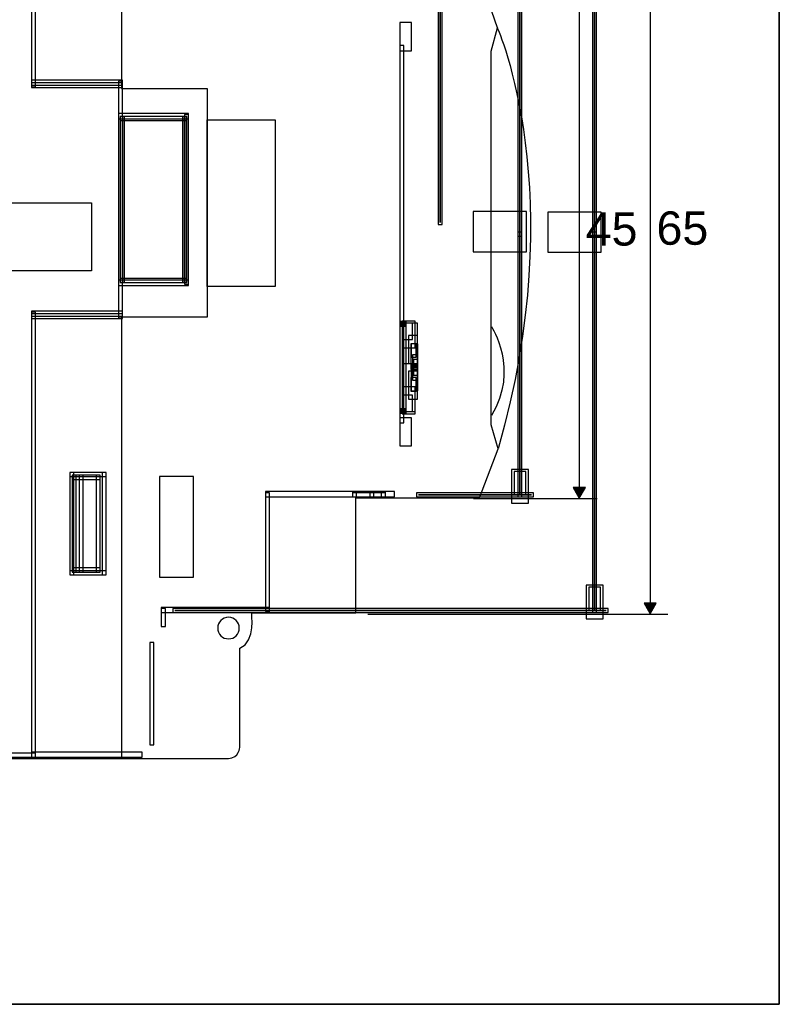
# Model space of a CAD drawing. Extents: x 0 to 595, y 0 to 395.
# Tile 20 of 21: x 409 to 595, y 0 to 241. Entities that reach past the tile are written whole.
import ezdxf

# ---------------------------------------------------------------- set-up
doc = ezdxf.new("R2010")
doc.units = 0
doc.layers.add('CAPA_1', color=7, linetype='CONTINUOUS')

# ---------------------------------------------------------------- blocks, each defined once
blk = doc.blocks.new('BLOCK_148')
at = {"layer": 'CAPA_1'}
blk.add_open_spline([(512.26, 191.36), (512.26, 191.36), (512.26, 191.36), (512.26, 191.36), (512.26, 191.36), (512.26, 362.59), (512.26, 362.59), (512.26, 362.59), (512.26, 191.36), (512.26, 191.36)], degree=3, knots=[0, 0, 0, 0, 1, 1, 1, 2, 2, 2, 3, 3, 3, 3], dxfattribs=at)
blk = doc.blocks.new('BLOCK_147')
at = {"layer": 'CAPA_1'}
blk.add_blockref('BLOCK_148', (0, 0), dxfattribs=at)
blk = doc.blocks.new('BLOCK_150')
at = {"layer": 'CAPA_1'}
blk.add_lwpolyline([(511.76, 190.86), (512.76, 190.86), (512.76, 363.09), (511.76, 363.09), (511.76, 190.86)], dxfattribs=at)
blk = doc.blocks.new('BLOCK_149')
at = {"layer": 'CAPA_1'}
blk.add_blockref('BLOCK_150', (0, 0), dxfattribs=at)
blk = doc.blocks.new('BLOCK_168')
at = {"layer": 'CAPA_1'}
blk.add_lwpolyline([(520.34, 184.21), (533.39, 184.21), (533.39, 194.06), (520.34, 194.06), (520.34, 184.21)], dxfattribs=at)
blk = doc.blocks.new('BLOCK_167')
at = {"layer": 'CAPA_1'}
blk.add_blockref('BLOCK_168', (0, 0), dxfattribs=at)
blk = doc.blocks.new('BLOCK_174')
at = {"layer": 'CAPA_1'}
blk.add_open_spline([(506.98, 124.75), (506.98, 124.75), (534.64, 124.75), (534.64, 124.75), (534.64, 124.75), (506.98, 124.75), (506.98, 124.75)], degree=3, knots=[0, 0, 0, 0, 1, 1, 1, 2, 2, 2, 2], dxfattribs=at)
blk = doc.blocks.new('BLOCK_173')
at = {"layer": 'CAPA_1'}
blk.add_blockref('BLOCK_174', (0, 0), dxfattribs=at)
blk = doc.blocks.new('BLOCK_176')
at = {"layer": 'CAPA_1'}
blk.add_lwpolyline([(506.48, 124.25), (535.14, 124.25), (535.14, 125.25), (506.48, 125.25), (506.48, 124.25)], dxfattribs=at)
blk = doc.blocks.new('BLOCK_175')
at = {"layer": 'CAPA_1'}
blk.add_blockref('BLOCK_176', (0, 0), dxfattribs=at)
blk = doc.blocks.new('BLOCK_178')
at = {"layer": 'CAPA_1'}
blk.add_open_spline([(531.8, 188.52), (531.8, 188.52), (531.8, 188.52), (531.8, 188.52), (531.8, 188.52), (531.8, 252.31), (531.8, 252.31), (531.8, 252.31), (531.8, 188.52), (531.8, 188.52)], degree=3, knots=[0, 0, 0, 0, 1, 1, 1, 2, 2, 2, 3, 3, 3, 3], dxfattribs=at)
blk = doc.blocks.new('BLOCK_177')
at = {"layer": 'CAPA_1'}
blk.add_blockref('BLOCK_178', (0, 0), dxfattribs=at)
blk = doc.blocks.new('BLOCK_180')
at = {"layer": 'CAPA_1'}
blk.add_lwpolyline([(531.3, 188.02), (532.3, 188.02), (532.3, 252.81), (531.3, 252.81), (531.3, 188.02)], dxfattribs=at)
blk = doc.blocks.new('BLOCK_179')
at = {"layer": 'CAPA_1'}
blk.add_blockref('BLOCK_180', (0, 0), dxfattribs=at)
blk = doc.blocks.new('BLOCK_182')
at = {"layer": 'CAPA_1'}
blk.add_open_spline([(531.8, 124.75), (531.8, 124.75), (531.8, 124.75), (531.8, 124.75), (531.8, 124.75), (531.8, 188.52), (531.8, 188.52), (531.8, 188.52), (531.8, 124.75), (531.8, 124.75)], degree=3, knots=[0, 0, 0, 0, 1, 1, 1, 2, 2, 2, 3, 3, 3, 3], dxfattribs=at)
blk = doc.blocks.new('BLOCK_181')
at = {"layer": 'CAPA_1'}
blk.add_blockref('BLOCK_182', (0, 0), dxfattribs=at)
blk = doc.blocks.new('BLOCK_184')
at = {"layer": 'CAPA_1'}
blk.add_lwpolyline([(531.3, 124.25), (532.3, 124.25), (532.3, 189.02), (531.3, 189.02), (531.3, 124.25)], dxfattribs=at)
blk = doc.blocks.new('BLOCK_183')
at = {"layer": 'CAPA_1'}
blk.add_blockref('BLOCK_184', (0, 0), dxfattribs=at)
blk = doc.blocks.new('BLOCK_190')
at = {"layer": 'CAPA_1'}
blk.add_lwpolyline([(530.39, 124.75), (533.22, 124.75), (533.22, 130.42), (530.39, 130.42), (530.39, 124.75)], dxfattribs=at)
blk = doc.blocks.new('BLOCK_189')
at = {"layer": 'CAPA_1'}
blk.add_blockref('BLOCK_190', (0, 0), dxfattribs=at)
blk = doc.blocks.new('BLOCK_192')
at = {"layer": 'CAPA_1'}
blk.add_lwpolyline([(529.75, 122.68), (533.86, 122.68), (533.86, 130.92), (529.75, 130.92), (529.75, 122.68)], dxfattribs=at)
blk = doc.blocks.new('BLOCK_191')
at = {"layer": 'CAPA_1'}
blk.add_blockref('BLOCK_192', (0, 0), dxfattribs=at)
blk = doc.blocks.new('BLOCK_194')
at = {"layer": 'CAPA_1'}
blk.add_lwpolyline([(538.61, 184.1), (551.65, 184.1), (551.65, 193.95), (538.61, 193.95), (538.61, 184.1)], dxfattribs=at)
blk = doc.blocks.new('BLOCK_193')
at = {"layer": 'CAPA_1'}
blk.add_blockref('BLOCK_194', (0, 0), dxfattribs=at)
blk = doc.blocks.new('BLOCK_200')
at = {"layer": 'CAPA_1'}
blk.add_open_spline([(447.35, 96.42), (447.35, 96.42), (552.9, 96.42), (552.9, 96.42), (552.9, 96.42), (447.35, 96.42), (447.35, 96.42)], degree=3, knots=[0, 0, 0, 0, 1, 1, 1, 2, 2, 2, 2], dxfattribs=at)
blk = doc.blocks.new('BLOCK_199')
at = {"layer": 'CAPA_1'}
blk.add_blockref('BLOCK_200', (0, 0), dxfattribs=at)
blk = doc.blocks.new('BLOCK_202')
at = {"layer": 'CAPA_1'}
blk.add_lwpolyline([(446.85, 95.92), (553.4, 95.92), (553.4, 96.92), (446.85, 96.92), (446.85, 95.92)], dxfattribs=at)
blk = doc.blocks.new('BLOCK_201')
at = {"layer": 'CAPA_1'}
blk.add_blockref('BLOCK_202', (0, 0), dxfattribs=at)
blk = doc.blocks.new('BLOCK_204')
at = {"layer": 'CAPA_1'}
blk.add_open_spline([(550.07, 188.52), (550.07, 188.52), (550.07, 188.52), (550.07, 188.52), (550.07, 188.52), (550.07, 280.63), (550.07, 280.63), (550.07, 280.63), (550.07, 188.52), (550.07, 188.52)], degree=3, knots=[0, 0, 0, 0, 1, 1, 1, 2, 2, 2, 3, 3, 3, 3], dxfattribs=at)
blk = doc.blocks.new('BLOCK_203')
at = {"layer": 'CAPA_1'}
blk.add_blockref('BLOCK_204', (0, 0), dxfattribs=at)
blk = doc.blocks.new('BLOCK_206')
at = {"layer": 'CAPA_1'}
blk.add_lwpolyline([(549.57, 188.02), (550.57, 188.02), (550.57, 281.13), (549.57, 281.13), (549.57, 188.02)], dxfattribs=at)
blk = doc.blocks.new('BLOCK_205')
at = {"layer": 'CAPA_1'}
blk.add_blockref('BLOCK_206', (0, 0), dxfattribs=at)
blk = doc.blocks.new('BLOCK_208')
at = {"layer": 'CAPA_1'}
blk.add_open_spline([(550.07, 96.42), (550.07, 96.42), (550.07, 96.42), (550.07, 96.42), (550.07, 96.42), (550.07, 188.53), (550.07, 188.53), (550.07, 188.53), (550.07, 96.42), (550.07, 96.42)], degree=3, knots=[0, 0, 0, 0, 1, 1, 1, 2, 2, 2, 3, 3, 3, 3], dxfattribs=at)
blk = doc.blocks.new('BLOCK_207')
at = {"layer": 'CAPA_1'}
blk.add_blockref('BLOCK_208', (0, 0), dxfattribs=at)
blk = doc.blocks.new('BLOCK_210')
at = {"layer": 'CAPA_1'}
blk.add_lwpolyline([(549.57, 95.92), (550.57, 95.92), (550.57, 189.02), (549.57, 189.02), (549.57, 95.92)], dxfattribs=at)
blk = doc.blocks.new('BLOCK_209')
at = {"layer": 'CAPA_1'}
blk.add_blockref('BLOCK_210', (0, 0), dxfattribs=at)
blk = doc.blocks.new('BLOCK_216')
at = {"layer": 'CAPA_1'}
blk.add_lwpolyline([(548.65, 96.42), (551.49, 96.42), (551.49, 102.09), (548.65, 102.09), (548.65, 96.42)], dxfattribs=at)
blk = doc.blocks.new('BLOCK_215')
at = {"layer": 'CAPA_1'}
blk.add_blockref('BLOCK_216', (0, 0), dxfattribs=at)
blk = doc.blocks.new('BLOCK_218')
at = {"layer": 'CAPA_1'}
blk.add_lwpolyline([(548.01, 94.36), (552.13, 94.36), (552.13, 102.59), (548.01, 102.59), (548.01, 94.36)], dxfattribs=at)
blk = doc.blocks.new('BLOCK_217')
at = {"layer": 'CAPA_1'}
blk.add_blockref('BLOCK_218', (0, 0), dxfattribs=at)
blk = doc.blocks.new('BLOCK_2154')
at = {"layer": 'CAPA_1'}
blk.add_lwpolyline([(412.26, 60.47), (439.37, 60.47), (439.37, 61.69), (412.26, 61.69), (412.26, 60.47)], dxfattribs=at)
blk = doc.blocks.new('BLOCK_2153')
at = {"layer": 'CAPA_1'}
blk.add_blockref('BLOCK_2154', (0, 0), dxfattribs=at)
blk = doc.blocks.new('BLOCK_2156')
at = {"layer": 'CAPA_1'}
blk.add_lwpolyline([(330.63, 60.47), (413.26, 60.47), (413.26, 61.47), (330.63, 61.47), (330.63, 60.47)], dxfattribs=at)
blk = doc.blocks.new('BLOCK_2155')
at = {"layer": 'CAPA_1'}
blk.add_blockref('BLOCK_2156', (0, 0), dxfattribs=at)
blk = doc.blocks.new('BLOCK_2164')
at = {"layer": 'CAPA_1'}
blk.add_lwpolyline([(444.01, 95.92), (470.52, 95.92), (470.52, 97.15), (444.01, 97.15), (444.01, 95.92)], dxfattribs=at)
blk = doc.blocks.new('BLOCK_2163')
at = {"layer": 'CAPA_1'}
blk.add_blockref('BLOCK_2164', (0, 0), dxfattribs=at)
blk = doc.blocks.new('BLOCK_2168')
at = {"layer": 'CAPA_1'}
blk.add_lwpolyline([(421.62, 105.11), (430.56, 105.11), (430.56, 106.11), (421.62, 106.11), (421.62, 105.11)], dxfattribs=at)
blk = doc.blocks.new('BLOCK_2167')
at = {"layer": 'CAPA_1'}
blk.add_blockref('BLOCK_2168', (0, 0), dxfattribs=at)
blk = doc.blocks.new('BLOCK_2170')
at = {"layer": 'CAPA_1'}
blk.add_lwpolyline([(422.19, 105.82), (429.09, 105.82), (429.09, 106.82), (422.19, 106.82), (422.19, 105.82)], dxfattribs=at)
blk = doc.blocks.new('BLOCK_2169')
at = {"layer": 'CAPA_1'}
blk.add_blockref('BLOCK_2170', (0, 0), dxfattribs=at)
blk = doc.blocks.new('BLOCK_2172')
at = {"layer": 'CAPA_1'}
blk.add_lwpolyline([(502.61, 144.69), (503.84, 144.69), (503.84, 145.74), (502.61, 145.74), (502.61, 144.69)], dxfattribs=at)
blk = doc.blocks.new('BLOCK_2171')
at = {"layer": 'CAPA_1'}
blk.add_blockref('BLOCK_2172', (0, 0), dxfattribs=at)
blk = doc.blocks.new('BLOCK_2174')
at = {"layer": 'CAPA_1'}
blk.add_lwpolyline([(469.52, 124.25), (501.11, 124.25), (501.11, 125.51), (469.52, 125.51), (469.52, 124.25)], dxfattribs=at)
blk = doc.blocks.new('BLOCK_2173')
at = {"layer": 'CAPA_1'}
blk.add_blockref('BLOCK_2174', (0, 0), dxfattribs=at)
blk = doc.blocks.new('BLOCK_2176')
at = {"layer": 'CAPA_1'}
blk.add_lwpolyline([(490.79, 124.25), (498.87, 124.25), (498.87, 125.25), (490.79, 125.25), (490.79, 124.25)], dxfattribs=at)
blk = doc.blocks.new('BLOCK_2175')
at = {"layer": 'CAPA_1'}
blk.add_blockref('BLOCK_2176', (0, 0), dxfattribs=at)
blk = doc.blocks.new('BLOCK_2178')
at = {"layer": 'CAPA_1'}
blk.add_lwpolyline([(422.19, 128.5), (429.09, 128.5), (429.09, 129.5), (422.19, 129.5), (422.19, 128.5)], dxfattribs=at)
blk = doc.blocks.new('BLOCK_2177')
at = {"layer": 'CAPA_1'}
blk.add_blockref('BLOCK_2178', (0, 0), dxfattribs=at)
blk = doc.blocks.new('BLOCK_2180')
at = {"layer": 'CAPA_1'}
blk.add_lwpolyline([(421.62, 129.21), (430.56, 129.21), (430.56, 130.21), (421.62, 130.21), (421.62, 129.21)], dxfattribs=at)
blk = doc.blocks.new('BLOCK_2179')
at = {"layer": 'CAPA_1'}
blk.add_blockref('BLOCK_2180', (0, 0), dxfattribs=at)
blk = doc.blocks.new('BLOCK_2184')
at = {"layer": 'CAPA_1'}
blk.add_lwpolyline([(502.41, 144.69), (503.61, 144.69), (503.61, 145.69), (502.41, 145.69), (502.41, 144.69)], dxfattribs=at)
blk = doc.blocks.new('BLOCK_2183')
at = {"layer": 'CAPA_1'}
blk.add_blockref('BLOCK_2184', (0, 0), dxfattribs=at)
blk = doc.blocks.new('BLOCK_2188')
at = {"layer": 'CAPA_1'}
blk.add_lwpolyline([(412.26, 167.86), (434.52, 167.86), (434.52, 169.04), (412.26, 169.04), (412.26, 167.86)], dxfattribs=at)
blk = doc.blocks.new('BLOCK_2187')
at = {"layer": 'CAPA_1'}
blk.add_blockref('BLOCK_2188', (0, 0), dxfattribs=at)
blk = doc.blocks.new('BLOCK_2190')
at = {"layer": 'CAPA_1'}
blk.add_lwpolyline([(412.26, 168.47), (434.52, 168.47), (434.52, 169.65), (412.26, 169.65), (412.26, 168.47)], dxfattribs=at)
blk = doc.blocks.new('BLOCK_2189')
at = {"layer": 'CAPA_1'}
blk.add_blockref('BLOCK_2190', (0, 0), dxfattribs=at)
blk = doc.blocks.new('BLOCK_2192')
at = {"layer": 'CAPA_1'}
blk.add_lwpolyline([(502.41, 166.16), (503.61, 166.16), (503.61, 167.16), (502.41, 167.16), (502.41, 166.16)], dxfattribs=at)
blk = doc.blocks.new('BLOCK_2191')
at = {"layer": 'CAPA_1'}
blk.add_blockref('BLOCK_2192', (0, 0), dxfattribs=at)
blk = doc.blocks.new('BLOCK_2194')
at = {"layer": 'CAPA_1'}
blk.add_lwpolyline([(412.26, 60.47), (413.26, 60.47), (413.26, 169.47), (412.26, 169.47), (412.26, 60.47)], dxfattribs=at)
blk = doc.blocks.new('BLOCK_2193')
at = {"layer": 'CAPA_1'}
blk.add_blockref('BLOCK_2194', (0, 0), dxfattribs=at)
blk = doc.blocks.new('BLOCK_2196')
at = {"layer": 'CAPA_1'}
blk.add_lwpolyline([(412.26, 224.59), (413.26, 224.59), (413.26, 316.58), (412.26, 316.58), (412.26, 224.59)], dxfattribs=at)
blk = doc.blocks.new('BLOCK_2195')
at = {"layer": 'CAPA_1'}
blk.add_blockref('BLOCK_2196', (0, 0), dxfattribs=at)
blk = doc.blocks.new('BLOCK_2200')
at = {"layer": 'CAPA_1'}
blk.add_lwpolyline([(421.62, 105.11), (422.62, 105.11), (422.62, 130.21), (421.62, 130.21), (421.62, 105.11)], dxfattribs=at)
blk = doc.blocks.new('BLOCK_2199')
at = {"layer": 'CAPA_1'}
blk.add_blockref('BLOCK_2200', (0, 0), dxfattribs=at)
blk = doc.blocks.new('BLOCK_2202')
at = {"layer": 'CAPA_1'}
blk.add_lwpolyline([(449.22, 216.33), (450.26, 216.33), (450.26, 217.37), (449.22, 217.37), (449.22, 216.33)], dxfattribs=at)
blk = doc.blocks.new('BLOCK_2201')
at = {"layer": 'CAPA_1'}
blk.add_blockref('BLOCK_2202', (0, 0), dxfattribs=at)
blk = doc.blocks.new('BLOCK_2204')
at = {"layer": 'CAPA_1'}
blk.add_lwpolyline([(433.52, 175.98), (450.68, 175.98), (450.68, 177.26), (433.52, 177.26), (433.52, 175.98)], dxfattribs=at)
blk = doc.blocks.new('BLOCK_2203')
at = {"layer": 'CAPA_1'}
blk.add_blockref('BLOCK_2204', (0, 0), dxfattribs=at)
blk = doc.blocks.new('BLOCK_2210')
at = {"layer": 'CAPA_1'}
blk.add_lwpolyline([(433.95, 176.69), (450.26, 176.69), (450.26, 177.69), (433.95, 177.69), (433.95, 176.69)], dxfattribs=at)
blk = doc.blocks.new('BLOCK_2209')
at = {"layer": 'CAPA_1'}
blk.add_blockref('BLOCK_2210', (0, 0), dxfattribs=at)
blk = doc.blocks.new('BLOCK_2212')
at = {"layer": 'CAPA_1'}
blk.add_lwpolyline([(433.99, 176.72), (450.22, 176.72), (450.22, 177.72), (433.99, 177.72), (433.99, 176.72)], dxfattribs=at)
blk = doc.blocks.new('BLOCK_2211')
at = {"layer": 'CAPA_1'}
blk.add_blockref('BLOCK_2212', (0, 0), dxfattribs=at)
blk = doc.blocks.new('BLOCK_2214')
at = {"layer": 'CAPA_1'}
blk.add_lwpolyline([(422.19, 105.82), (423.19, 105.82), (423.19, 129.5), (422.19, 129.5), (422.19, 105.82)], dxfattribs=at)
blk = doc.blocks.new('BLOCK_2213')
at = {"layer": 'CAPA_1'}
blk.add_blockref('BLOCK_2214', (0, 0), dxfattribs=at)
blk = doc.blocks.new('BLOCK_2218')
at = {"layer": 'CAPA_1'}
blk.add_lwpolyline([(423.93, 105.82), (424.93, 105.82), (424.93, 129.5), (423.93, 129.5), (423.93, 105.82)], dxfattribs=at)
blk = doc.blocks.new('BLOCK_2217')
at = {"layer": 'CAPA_1'}
blk.add_blockref('BLOCK_2218', (0, 0), dxfattribs=at)
blk = doc.blocks.new('BLOCK_2222')
at = {"layer": 'CAPA_1'}
blk.add_lwpolyline([(428.09, 105.82), (429.09, 105.82), (429.09, 129.5), (428.09, 129.5), (428.09, 105.82)], dxfattribs=at)
blk = doc.blocks.new('BLOCK_2221')
at = {"layer": 'CAPA_1'}
blk.add_blockref('BLOCK_2222', (0, 0), dxfattribs=at)
blk = doc.blocks.new('BLOCK_2226')
at = {"layer": 'CAPA_1'}
blk.add_lwpolyline([(429.56, 105.11), (430.56, 105.11), (430.56, 130.21), (429.56, 130.21), (429.56, 105.11)], dxfattribs=at)
blk = doc.blocks.new('BLOCK_2225')
at = {"layer": 'CAPA_1'}
blk.add_blockref('BLOCK_2226', (0, 0), dxfattribs=at)
blk = doc.blocks.new('BLOCK_2232')
at = {"layer": 'CAPA_1'}
blk.add_lwpolyline([(433.52, 168.04), (434.52, 168.04), (434.52, 226.02), (433.52, 226.02), (433.52, 168.04)], dxfattribs=at)
blk = doc.blocks.new('BLOCK_2231')
at = {"layer": 'CAPA_1'}
blk.add_blockref('BLOCK_2232', (0, 0), dxfattribs=at)
blk = doc.blocks.new('BLOCK_2234')
at = {"layer": 'CAPA_1'}
blk.add_lwpolyline([(433.95, 176.69), (434.95, 176.69), (434.95, 217.37), (433.95, 217.37), (433.95, 176.69)], dxfattribs=at)
blk = doc.blocks.new('BLOCK_2233')
at = {"layer": 'CAPA_1'}
blk.add_blockref('BLOCK_2234', (0, 0), dxfattribs=at)
blk = doc.blocks.new('BLOCK_2236')
at = {"layer": 'CAPA_1'}
blk.add_lwpolyline([(433.99, 176.72), (434.99, 176.72), (434.99, 217.33), (433.99, 217.33), (433.99, 176.72)], dxfattribs=at)
blk = doc.blocks.new('BLOCK_2235')
at = {"layer": 'CAPA_1'}
blk.add_blockref('BLOCK_2236', (0, 0), dxfattribs=at)
blk = doc.blocks.new('BLOCK_2238')
at = {"layer": 'CAPA_1'}
blk.add_lwpolyline([(441.18, 63.53), (442.18, 63.53), (442.18, 88.59), (441.18, 88.59), (441.18, 63.53)], dxfattribs=at)
blk = doc.blocks.new('BLOCK_2237')
at = {"layer": 'CAPA_1'}
blk.add_blockref('BLOCK_2238', (0, 0), dxfattribs=at)
blk = doc.blocks.new('BLOCK_2242')
at = {"layer": 'CAPA_1'}
blk.add_lwpolyline([(433.95, 176.69), (434.99, 176.69), (434.99, 177.72), (433.95, 177.72), (433.95, 176.69)], dxfattribs=at)
blk = doc.blocks.new('BLOCK_2241')
at = {"layer": 'CAPA_1'}
blk.add_blockref('BLOCK_2242', (0, 0), dxfattribs=at)
blk = doc.blocks.new('BLOCK_2246')
at = {"layer": 'CAPA_1'}
blk.add_lwpolyline([(449.22, 176.69), (450.26, 176.69), (450.26, 177.72), (449.22, 177.72), (449.22, 176.69)], dxfattribs=at)
blk = doc.blocks.new('BLOCK_2245')
at = {"layer": 'CAPA_1'}
blk.add_blockref('BLOCK_2246', (0, 0), dxfattribs=at)
blk = doc.blocks.new('BLOCK_2248')
at = {"layer": 'CAPA_1'}
blk.add_lwpolyline([(444.01, 92.5), (445.01, 92.5), (445.01, 96.92), (444.01, 96.92), (444.01, 92.5)], dxfattribs=at)
blk = doc.blocks.new('BLOCK_2247')
at = {"layer": 'CAPA_1'}
blk.add_blockref('BLOCK_2248', (0, 0), dxfattribs=at)
blk = doc.blocks.new('BLOCK_2252')
at = {"layer": 'CAPA_1'}
blk.add_lwpolyline([(449.22, 176.72), (450.22, 176.72), (450.22, 217.33), (449.22, 217.33), (449.22, 176.72)], dxfattribs=at)
blk = doc.blocks.new('BLOCK_2251')
at = {"layer": 'CAPA_1'}
blk.add_blockref('BLOCK_2252', (0, 0), dxfattribs=at)
blk = doc.blocks.new('BLOCK_2254')
at = {"layer": 'CAPA_1'}
blk.add_lwpolyline([(449.26, 176.69), (450.26, 176.69), (450.26, 217.37), (449.26, 217.37), (449.26, 176.69)], dxfattribs=at)
blk = doc.blocks.new('BLOCK_2253')
at = {"layer": 'CAPA_1'}
blk.add_blockref('BLOCK_2254', (0, 0), dxfattribs=at)
blk = doc.blocks.new('BLOCK_2256')
at = {"layer": 'CAPA_1'}
blk.add_lwpolyline([(449.68, 176.26), (450.68, 176.26), (450.68, 217.8), (449.68, 217.8), (449.68, 176.26)], dxfattribs=at)
blk = doc.blocks.new('BLOCK_2255')
at = {"layer": 'CAPA_1'}
blk.add_blockref('BLOCK_2256', (0, 0), dxfattribs=at)
blk = doc.blocks.new('BLOCK_2258')
at = {"layer": 'CAPA_1'}
blk.add_lwpolyline([(433.99, 216.33), (450.22, 216.33), (450.22, 217.33), (433.99, 217.33), (433.99, 216.33)], dxfattribs=at)
blk = doc.blocks.new('BLOCK_2257')
at = {"layer": 'CAPA_1'}
blk.add_blockref('BLOCK_2258', (0, 0), dxfattribs=at)
blk = doc.blocks.new('BLOCK_2260')
at = {"layer": 'CAPA_1'}
blk.add_lwpolyline([(433.95, 216.37), (450.26, 216.37), (450.26, 217.37), (433.95, 217.37), (433.95, 216.37)], dxfattribs=at)
blk = doc.blocks.new('BLOCK_2259')
at = {"layer": 'CAPA_1'}
blk.add_blockref('BLOCK_2260', (0, 0), dxfattribs=at)
blk = doc.blocks.new('BLOCK_2262')
at = {"layer": 'CAPA_1'}
blk.add_lwpolyline([(433.52, 216.8), (450.68, 216.8), (450.68, 218.08), (433.52, 218.08), (433.52, 216.8)], dxfattribs=at)
blk = doc.blocks.new('BLOCK_2261')
at = {"layer": 'CAPA_1'}
blk.add_blockref('BLOCK_2262', (0, 0), dxfattribs=at)
blk = doc.blocks.new('BLOCK_2264')
at = {"layer": 'CAPA_1'}
blk.add_lwpolyline([(502.61, 166.04), (503.97, 166.04), (503.97, 167.16), (502.61, 167.16), (502.61, 166.04)], dxfattribs=at)
blk = doc.blocks.new('BLOCK_2263')
at = {"layer": 'CAPA_1'}
blk.add_blockref('BLOCK_2264', (0, 0), dxfattribs=at)
blk = doc.blocks.new('BLOCK_2266')
at = {"layer": 'CAPA_1'}
blk.add_lwpolyline([(433.95, 216.33), (434.99, 216.33), (434.99, 217.37), (433.95, 217.37), (433.95, 216.33)], dxfattribs=at)
blk = doc.blocks.new('BLOCK_2265')
at = {"layer": 'CAPA_1'}
blk.add_blockref('BLOCK_2266', (0, 0), dxfattribs=at)
blk = doc.blocks.new('BLOCK_2268')
at = {"layer": 'CAPA_1'}
blk.add_lwpolyline([(412.26, 224.41), (434.52, 224.41), (434.52, 225.59), (412.26, 225.59), (412.26, 224.41)], dxfattribs=at)
blk = doc.blocks.new('BLOCK_2267')
at = {"layer": 'CAPA_1'}
blk.add_blockref('BLOCK_2268', (0, 0), dxfattribs=at)
blk = doc.blocks.new('BLOCK_2270')
at = {"layer": 'CAPA_1'}
blk.add_lwpolyline([(412.26, 225.02), (434.52, 225.02), (434.52, 226.2), (412.26, 226.2), (412.26, 225.02)], dxfattribs=at)
blk = doc.blocks.new('BLOCK_2269')
at = {"layer": 'CAPA_1'}
blk.add_blockref('BLOCK_2270', (0, 0), dxfattribs=at)
blk = doc.blocks.new('BLOCK_2272')
at = {"layer": 'CAPA_1'}
blk.add_lwpolyline([(469.52, 96.15), (470.52, 96.15), (470.52, 125.25), (469.52, 125.25), (469.52, 96.15)], dxfattribs=at)
blk = doc.blocks.new('BLOCK_2271')
at = {"layer": 'CAPA_1'}
blk.add_blockref('BLOCK_2272', (0, 0), dxfattribs=at)
blk = doc.blocks.new('BLOCK_2280')
at = {"layer": 'CAPA_1'}
blk.add_lwpolyline([(502.41, 233.44), (505.25, 233.44), (505.25, 240.33), (502.41, 240.33), (502.41, 233.44)], dxfattribs=at)
blk = doc.blocks.new('BLOCK_2279')
at = {"layer": 'CAPA_1'}
blk.add_blockref('BLOCK_2280', (0, 0), dxfattribs=at)
blk = doc.blocks.new('BLOCK_2286')
at = {"layer": 'CAPA_1'}
blk.add_lwpolyline([(490.79, 124.25), (491.79, 124.25), (491.79, 125.43), (490.79, 125.43), (490.79, 124.25)], dxfattribs=at)
blk = doc.blocks.new('BLOCK_2285')
at = {"layer": 'CAPA_1'}
blk.add_blockref('BLOCK_2286', (0, 0), dxfattribs=at)
blk = doc.blocks.new('BLOCK_2288')
at = {"layer": 'CAPA_1'}
blk.add_lwpolyline([(495.04, 124.25), (496.04, 124.25), (496.04, 125.47), (495.04, 125.47), (495.04, 124.25)], dxfattribs=at)
blk = doc.blocks.new('BLOCK_2287')
at = {"layer": 'CAPA_1'}
blk.add_blockref('BLOCK_2288', (0, 0), dxfattribs=at)
blk = doc.blocks.new('BLOCK_2290')
at = {"layer": 'CAPA_1'}
blk.add_lwpolyline([(502.84, 144.74), (503.97, 144.74), (503.97, 145.81), (502.84, 145.81), (502.84, 144.74)], dxfattribs=at)
blk = doc.blocks.new('BLOCK_2289')
at = {"layer": 'CAPA_1'}
blk.add_blockref('BLOCK_2290', (0, 0), dxfattribs=at)
blk = doc.blocks.new('BLOCK_2294')
at = {"layer": 'CAPA_1'}
blk.add_lwpolyline([(503.23, 162.72), (505.52, 162.72), (505.52, 166.77), (503.23, 166.77), (503.23, 162.72)], dxfattribs=at)
blk = doc.blocks.new('BLOCK_2293')
at = {"layer": 'CAPA_1'}
blk.add_blockref('BLOCK_2294', (0, 0), dxfattribs=at)
blk = doc.blocks.new('BLOCK_2296')
at = {"layer": 'CAPA_1'}
blk.add_lwpolyline([(502.41, 136.72), (505.25, 136.72), (505.25, 143.61), (502.41, 143.61), (502.41, 136.72)], dxfattribs=at)
blk = doc.blocks.new('BLOCK_2295')
at = {"layer": 'CAPA_1'}
blk.add_blockref('BLOCK_2296', (0, 0), dxfattribs=at)
blk = doc.blocks.new('BLOCK_2298')
at = {"layer": 'CAPA_1'}
blk.add_lwpolyline([(505.76, 154), (506.76, 154), (506.76, 157.86), (505.76, 157.86), (505.76, 154)], dxfattribs=at)
blk = doc.blocks.new('BLOCK_2297')
at = {"layer": 'CAPA_1'}
blk.add_blockref('BLOCK_2298', (0, 0), dxfattribs=at)
blk = doc.blocks.new('BLOCK_2300')
at = {"layer": 'CAPA_1'}
blk.add_lwpolyline([(497.87, 124.25), (498.87, 124.25), (498.87, 125.49), (497.87, 125.49), (497.87, 124.25)], dxfattribs=at)
blk = doc.blocks.new('BLOCK_2299')
at = {"layer": 'CAPA_1'}
blk.add_blockref('BLOCK_2300', (0, 0), dxfattribs=at)
blk = doc.blocks.new('BLOCK_2302')
at = {"layer": 'CAPA_1'}
blk.add_lwpolyline([(502.41, 142.37), (503.41, 142.37), (503.41, 234.68), (502.41, 234.68), (502.41, 142.37)], dxfattribs=at)
blk = doc.blocks.new('BLOCK_2301')
at = {"layer": 'CAPA_1'}
blk.add_blockref('BLOCK_2302', (0, 0), dxfattribs=at)
blk = doc.blocks.new('BLOCK_2304')
at = {"layer": 'CAPA_1'}
blk.add_lwpolyline([(505.76, 154), (506.76, 154), (506.76, 156.04), (505.76, 156.04), (505.76, 154)], dxfattribs=at)
blk = doc.blocks.new('BLOCK_2303')
at = {"layer": 'CAPA_1'}
blk.add_blockref('BLOCK_2304', (0, 0), dxfattribs=at)
blk = doc.blocks.new('BLOCK_2306')
at = {"layer": 'CAPA_1'}
blk.add_lwpolyline([(505.76, 155.81), (506.76, 155.81), (506.76, 157.85), (505.76, 157.85), (505.76, 155.81)], dxfattribs=at)
blk = doc.blocks.new('BLOCK_2305')
at = {"layer": 'CAPA_1'}
blk.add_blockref('BLOCK_2306', (0, 0), dxfattribs=at)
blk = doc.blocks.new('BLOCK_2310')
at = {"layer": 'CAPA_1'}
blk.add_lwpolyline([(503.23, 156.86), (506.76, 156.86), (506.76, 166.77), (503.23, 166.77), (503.23, 156.86)], dxfattribs=at)
blk = doc.blocks.new('BLOCK_2309')
at = {"layer": 'CAPA_1'}
blk.add_blockref('BLOCK_2310', (0, 0), dxfattribs=at)
blk = doc.blocks.new('BLOCK_2312')
at = {"layer": 'CAPA_1'}
blk.add_lwpolyline([(504.52, 156.85), (506.76, 156.85), (506.76, 163.72), (504.52, 163.72), (504.52, 156.85)], dxfattribs=at)
blk = doc.blocks.new('BLOCK_2311')
at = {"layer": 'CAPA_1'}
blk.add_blockref('BLOCK_2312', (0, 0), dxfattribs=at)
blk = doc.blocks.new('BLOCK_2314')
at = {"layer": 'CAPA_1'}
blk.add_lwpolyline([(504.52, 148.13), (506.76, 148.13), (506.76, 155), (504.52, 155), (504.52, 148.13)], dxfattribs=at)
blk = doc.blocks.new('BLOCK_2313')
at = {"layer": 'CAPA_1'}
blk.add_blockref('BLOCK_2314', (0, 0), dxfattribs=at)
blk = doc.blocks.new('BLOCK_2316')
at = {"layer": 'CAPA_1'}
blk.add_lwpolyline([(504.52, 148.12), (506.76, 148.12), (506.76, 155), (504.52, 155), (504.52, 148.12)], dxfattribs=at)
blk = doc.blocks.new('BLOCK_2315')
at = {"layer": 'CAPA_1'}
blk.add_blockref('BLOCK_2316', (0, 0), dxfattribs=at)
blk = doc.blocks.new('BLOCK_2318')
at = {"layer": 'CAPA_1'}
blk.add_lwpolyline([(503.23, 145.09), (505.52, 145.09), (505.52, 149.13), (503.23, 149.13), (503.23, 145.09)], dxfattribs=at)
blk = doc.blocks.new('BLOCK_2317')
at = {"layer": 'CAPA_1'}
blk.add_blockref('BLOCK_2318', (0, 0), dxfattribs=at)
blk = doc.blocks.new('BLOCK_2320')
at = {"layer": 'CAPA_1'}
blk.add_lwpolyline([(503.23, 145.09), (505.52, 145.09), (505.52, 149.12), (503.23, 149.12), (503.23, 145.09)], dxfattribs=at)
blk = doc.blocks.new('BLOCK_2319')
at = {"layer": 'CAPA_1'}
blk.add_blockref('BLOCK_2320', (0, 0), dxfattribs=at)
blk = doc.blocks.new('BLOCK_2331')
at = {"layer": 'CAPA_1'}
blk.add_lwpolyline([(0, 395), (595.28, 395), (595.28, 0), (0, 0), (0, 395)], dxfattribs=at)
blk = doc.blocks.new('BLOCK_2330')
at = {"layer": 'CAPA_1'}
blk.add_lwpolyline([(0, 0), (595.28, 0), (595.28, 395), (0, 395), (0, 0)], dxfattribs=at)
blk.add_blockref('BLOCK_2331', (0, 0), dxfattribs=at)
blk = doc.blocks.new('BLOCK_2329')
at = {"layer": 'CAPA_1'}
blk.add_blockref('BLOCK_2330', (0, 0), dxfattribs=at)
blk = doc.blocks.new('BLOCK_2352')
at = {"layer": 'CAPA_1'}
blk.add_lwpolyline([(0, 395), (595.28, 395), (595.28, 0), (0, 0), (0, 395)], dxfattribs=at)
blk = doc.blocks.new('BLOCK_2351')
at = {"layer": 'CAPA_1'}
blk.add_lwpolyline([(0, 0), (595.28, 0), (595.28, 395), (0, 395), (0, 0)], dxfattribs=at)
blk.add_blockref('BLOCK_2352', (0, 0), dxfattribs=at)
blk = doc.blocks.new('BLOCK_2350')
at = {"layer": 'CAPA_1'}
blk.add_blockref('BLOCK_2351', (0, 0), dxfattribs=at)
blk = doc.blocks.new('BLOCK_2361')
at = {"layer": 'CAPA_1'}
blk.add_lwpolyline([(0, 395), (595.28, 395), (595.28, 0), (0, 0), (0, 395)], dxfattribs=at)
blk = doc.blocks.new('BLOCK_2360')
at = {"layer": 'CAPA_1'}
blk.add_lwpolyline([(0, 0), (595.28, 0), (595.28, 395), (0, 395), (0, 0)], dxfattribs=at)
blk.add_blockref('BLOCK_2361', (0, 0), dxfattribs=at)
blk = doc.blocks.new('BLOCK_2359')
at = {"layer": 'CAPA_1'}
blk.add_blockref('BLOCK_2360', (0, 0), dxfattribs=at)
blk = doc.blocks.new('BLOCK_2402')
at = {"layer": 'CAPA_1'}
blk.add_lwpolyline([(0, 395), (595.28, 395), (595.28, 0), (0, 0), (0, 395)], dxfattribs=at)
blk = doc.blocks.new('BLOCK_2401')
at = {"layer": 'CAPA_1'}
blk.add_lwpolyline([(0, 0), (595.28, 0), (595.28, 395), (0, 395), (0, 0)], dxfattribs=at)
blk.add_blockref('BLOCK_2402', (0, 0), dxfattribs=at)
blk = doc.blocks.new('BLOCK_2400')
at = {"layer": 'CAPA_1'}
blk.add_blockref('BLOCK_2401', (0, 0), dxfattribs=at)
blk = doc.blocks.new('BLOCK_2404')
at = {"layer": 'CAPA_1'}
blk.add_lwpolyline([(502.97, 160.71), (506.13, 160.71), (506.13, 167.27), (502.97, 167.27), (502.97, 160.71)], dxfattribs=at)
blk = doc.blocks.new('BLOCK_2403')
at = {"layer": 'CAPA_1'}
blk.add_blockref('BLOCK_2404', (0, 0), dxfattribs=at)
blk = doc.blocks.new('BLOCK_2406')
at = {"layer": 'CAPA_1'}
blk.add_lwpolyline([(503.18, 160.7), (506.14, 160.7), (506.14, 166.75), (503.18, 166.75), (503.18, 160.7)], dxfattribs=at)
blk = doc.blocks.new('BLOCK_2405')
at = {"layer": 'CAPA_1'}
blk.add_blockref('BLOCK_2406', (0, 0), dxfattribs=at)
blk = doc.blocks.new('BLOCK_2408')
at = {"layer": 'CAPA_1'}
blk.add_lwpolyline([(502.97, 144.58), (503.97, 144.58), (503.97, 167.27), (502.97, 167.27), (502.97, 144.58)], dxfattribs=at)
blk = doc.blocks.new('BLOCK_2407')
at = {"layer": 'CAPA_1'}
blk.add_blockref('BLOCK_2408', (0, 0), dxfattribs=at)
blk = doc.blocks.new('BLOCK_2410')
at = {"layer": 'CAPA_1'}
blk.add_lwpolyline([(505.13, 155.43), (506.81, 155.43), (506.81, 161.71), (505.13, 161.71), (505.13, 155.43)], dxfattribs=at)
blk = doc.blocks.new('BLOCK_2409')
at = {"layer": 'CAPA_1'}
blk.add_blockref('BLOCK_2410', (0, 0), dxfattribs=at)
blk = doc.blocks.new('BLOCK_2412')
at = {"layer": 'CAPA_1'}
blk.add_lwpolyline([(505.48, 155.42), (506.81, 155.42), (506.81, 159.02), (505.48, 159.02), (505.48, 155.42)], dxfattribs=at)
blk = doc.blocks.new('BLOCK_2411')
at = {"layer": 'CAPA_1'}
blk.add_blockref('BLOCK_2412', (0, 0), dxfattribs=at)
blk = doc.blocks.new('BLOCK_2414')
at = {"layer": 'CAPA_1'}
blk.add_lwpolyline([(505.14, 158.45), (506.42, 158.45), (506.42, 161.7), (505.14, 161.7), (505.14, 158.45)], dxfattribs=at)
blk = doc.blocks.new('BLOCK_2413')
at = {"layer": 'CAPA_1'}
blk.add_blockref('BLOCK_2414', (0, 0), dxfattribs=at)
blk = doc.blocks.new('BLOCK_2416')
at = {"layer": 'CAPA_1'}
blk.add_lwpolyline([(505.14, 150.15), (506.81, 150.15), (506.81, 156.43), (505.14, 156.43), (505.14, 150.15)], dxfattribs=at)
blk = doc.blocks.new('BLOCK_2415')
at = {"layer": 'CAPA_1'}
blk.add_blockref('BLOCK_2416', (0, 0), dxfattribs=at)
blk = doc.blocks.new('BLOCK_2418')
at = {"layer": 'CAPA_1'}
blk.add_lwpolyline([(505.13, 150.14), (506.42, 150.14), (506.42, 153.41), (505.13, 153.41), (505.13, 150.14)], dxfattribs=at)
blk = doc.blocks.new('BLOCK_2417')
at = {"layer": 'CAPA_1'}
blk.add_blockref('BLOCK_2418', (0, 0), dxfattribs=at)
blk = doc.blocks.new('BLOCK_2420')
at = {"layer": 'CAPA_1'}
blk.add_lwpolyline([(505.48, 152.83), (506.81, 152.83), (506.81, 156.42), (505.48, 156.42), (505.48, 152.83)], dxfattribs=at)
blk = doc.blocks.new('BLOCK_2419')
at = {"layer": 'CAPA_1'}
blk.add_blockref('BLOCK_2420', (0, 0), dxfattribs=at)
blk = doc.blocks.new('BLOCK_2422')
at = {"layer": 'CAPA_1'}
blk.add_lwpolyline([(502.97, 144.58), (506.14, 144.58), (506.14, 151.15), (502.97, 151.15), (502.97, 144.58)], dxfattribs=at)
blk = doc.blocks.new('BLOCK_2421')
at = {"layer": 'CAPA_1'}
blk.add_blockref('BLOCK_2422', (0, 0), dxfattribs=at)
blk = doc.blocks.new('BLOCK_2424')
at = {"layer": 'CAPA_1'}
blk.add_lwpolyline([(503.18, 145.11), (506.13, 145.11), (506.13, 151.14), (503.18, 151.14), (503.18, 145.11)], dxfattribs=at)
blk = doc.blocks.new('BLOCK_2423')
at = {"layer": 'CAPA_1'}
blk.add_blockref('BLOCK_2424', (0, 0), dxfattribs=at)
blk = doc.blocks.new('BLOCK_2427')
at = {"layer": 'CAPA_1'}
blk.add_lwpolyline([(0, 395), (595.28, 395), (595.28, 0), (0, 0), (0, 395)], dxfattribs=at)
blk = doc.blocks.new('BLOCK_2426')
at = {"layer": 'CAPA_1'}
blk.add_lwpolyline([(0, 0), (595.28, 0), (595.28, 395), (0, 395), (0, 0)], dxfattribs=at)
blk.add_blockref('BLOCK_2427', (0, 0), dxfattribs=at)
blk = doc.blocks.new('BLOCK_2425')
at = {"layer": 'CAPA_1'}
blk.add_blockref('BLOCK_2426', (0, 0), dxfattribs=at)
blk = doc.blocks.new('BLOCK_2')
at = {"layer": 'CAPA_1'}
blk.add_lwpolyline([(0, 395), (595.28, 395), (595.28, 0), (0, 0), (0, 395)], dxfattribs=at)
for name in ['BLOCK_2329', 'BLOCK_2350', 'BLOCK_2359', 'BLOCK_2400', 'BLOCK_2425', 'BLOCK_149', 'BLOCK_147', 'BLOCK_2195', 'BLOCK_205', 'BLOCK_203', 'BLOCK_179', 'BLOCK_177', 'BLOCK_2279', 'BLOCK_2301', 'BLOCK_2269', 'BLOCK_2267', 'BLOCK_2231', 'BLOCK_2261', 'BLOCK_2233', 'BLOCK_2259', 'BLOCK_2265', 'BLOCK_2235', 'BLOCK_2257', 'BLOCK_2201', 'BLOCK_2251', 'BLOCK_2253', 'BLOCK_2255', 'BLOCK_167', 'BLOCK_193', 'BLOCK_183', 'BLOCK_181', 'BLOCK_209', 'BLOCK_207', 'BLOCK_2203', 'BLOCK_2241', 'BLOCK_2209', 'BLOCK_2211', 'BLOCK_2245', 'BLOCK_2189', 'BLOCK_2193', 'BLOCK_2187', 'BLOCK_2191', 'BLOCK_2263', 'BLOCK_2403', 'BLOCK_2407', 'BLOCK_2405', 'BLOCK_2293', 'BLOCK_2309', 'BLOCK_2311', 'BLOCK_2409', 'BLOCK_2413', 'BLOCK_2411', 'BLOCK_2297', 'BLOCK_2305', 'BLOCK_2313', 'BLOCK_2315', 'BLOCK_2415', 'BLOCK_2419', 'BLOCK_2303', 'BLOCK_2417', 'BLOCK_2421', 'BLOCK_2423', 'BLOCK_2317', 'BLOCK_2319', 'BLOCK_2183', 'BLOCK_2171', 'BLOCK_2289', 'BLOCK_2295', 'BLOCK_2179', 'BLOCK_2199', 'BLOCK_2225', 'BLOCK_191', 'BLOCK_189', 'BLOCK_2177', 'BLOCK_2213', 'BLOCK_2217', 'BLOCK_2221', 'BLOCK_2173', 'BLOCK_2285', 'BLOCK_2287', 'BLOCK_2299', 'BLOCK_2271', 'BLOCK_2175', 'BLOCK_175', 'BLOCK_173', 'BLOCK_2167', 'BLOCK_2169', 'BLOCK_217', 'BLOCK_215', 'BLOCK_2163', 'BLOCK_2247', 'BLOCK_201', 'BLOCK_199', 'BLOCK_2237', 'BLOCK_2155', 'BLOCK_2153']:
    blk.add_blockref(name, (0, 0), dxfattribs=at)
blk = doc.blocks.new('BLOCK_2428')
at = {"layer": 'CAPA_1'}
blk.add_lwpolyline([(0, 395), (595.28, 395), (595.28, 0), (0, 0), (0, 395)], dxfattribs=at)
at = {"layer": 'CAPA_1', "color": 7}
for points in [[(434.27, 314.85), (434.27, 224.19), (455.27, 224.19), (455.27, 168.19), (434.27, 168.19), (434.27, 60.19)], [(471.88, 175.74), (455.27, 175.74), (455.27, 216.5), (471.88, 216.5), (471.88, 175.74)], [(366.94, 196.19), (426.94, 196.19), (426.94, 179.52), (366.94, 179.52)], [(451.89, 129.19), (443.58, 129.19), (443.58, 104.56), (451.89, 104.56), (451.89, 129.19)]]:
    blk.add_lwpolyline(points, dxfattribs=at)
for points, knots in [([(352.77, 315.19), (352.77, 315.19), (460.6, 315.19), (460.6, 315.19), (460.6, 315.19), (463.44, 314.85), (463.44, 312.02), (463.44, 312.02), (463.44, 288.02), (463.44, 288.02), (463.44, 288.02), (466.1, 286.52), (466.1, 283.35), (466.1, 283.35), (466.1, 279.69), (466.1, 279.69), (466.1, 279.69), (491.94, 279.69), (491.94, 279.69), (491.94, 279.69), (491.94, 251.35), (491.94, 251.35), (491.94, 251.35), (522.1, 251.35), (522.1, 251.35), (522.1, 251.35), (526.27, 239.02), (526.27, 239.02), (526.27, 239.02), (524.77, 233.35), (524.77, 233.35), (524.77, 233.35), (524.77, 141.85), (524.77, 141.85), (524.77, 141.85), (526.44, 136.02), (526.44, 136.02), (526.44, 136.02), (521.94, 124.02), (521.94, 124.02), (521.94, 124.02), (491.6, 124.02), (491.6, 124.02), (491.6, 124.02), (491.6, 95.85), (491.6, 95.85), (491.6, 95.85), (466.1, 95.85), (466.1, 95.85), (466.1, 95.85), (467.27, 88.85), (463.27, 87.19), (463.27, 87.19), (463.27, 63.02), (463.27, 63.02), (463.27, 63.02), (463.1, 60.19), (460.44, 60.19), (460.44, 60.19), (350.94, 60.19), (350.94, 60.19), (350.94, 60.19), (350.94, 80.85), (350.94, 80.85), (350.94, 80.85), (351.1, 81.85), (352.77, 81.85), (352.77, 81.85), (352.77, 122.02), (352.77, 122.02), (352.77, 122.02), (350.94, 122.19), (350.94, 123.35), (350.94, 123.35), (350.94, 135.52), (350.94, 135.52), (350.94, 135.52), (362.44, 145.19), (362.44, 145.19), (362.44, 145.19), (363.27, 141.52), (363.27, 141.52), (363.27, 141.52), (366.94, 141.52), (366.94, 141.52), (366.94, 141.52), (366.94, 237.85), (366.94, 237.85), (366.94, 237.85), (363.6, 237.85), (363.6, 237.85), (363.6, 237.85), (359.44, 230.85), (359.44, 230.85), (359.44, 230.85), (355.6, 230.85), (355.6, 230.85), (355.6, 230.85), (352.77, 231.02), (352.77, 233.69), (352.77, 233.69), (352.77, 315.19), (352.77, 315.19)], [0, 0, 0, 0, 1, 1, 1, 2, 2, 2, 3, 3, 3, 4, 4, 4, 5, 5, 5, 6, 6, 6, 7, 7, 7, 8, 8, 8, 9, 9, 9, 10, 10, 10, 11, 11, 11, 12, 12, 12, 13, 13, 13, 14, 14, 14, 15, 15, 15, 16, 16, 16, 17, 17, 17, 18, 18, 18, 19, 19, 19, 20, 20, 20, 21, 21, 21, 22, 22, 22, 23, 23, 23, 24, 24, 24, 25, 25, 25, 26, 26, 26, 27, 27, 27, 28, 28, 28, 29, 29, 29, 30, 30, 30, 31, 31, 31, 32, 32, 32, 33, 33, 33, 34, 34, 34, 34]), ([(463.12, 92.11), (463.12, 90.65), (461.93, 89.46), (460.47, 89.46), (459.02, 89.46), (457.83, 90.65), (457.83, 92.11), (457.83, 93.56), (459.02, 94.75), (460.47, 94.75), (461.93, 94.75), (463.12, 93.56), (463.12, 92.11)], [0, 0, 0, 0, 1, 1, 1, 2, 2, 2, 3, 3, 3, 4, 4, 4, 4])]:
    blk.add_open_spline(points, degree=3, knots=knots, dxfattribs=at)
for points in [[(526.27, 239.02), (526.27, 239.02), (544.44, 198.37), (526.44, 136.02)], [(524.81, 165.89), (524.81, 165.89), (531.77, 155.44), (524.81, 144.14)]]:
    blk.add_open_spline(points, degree=3, dxfattribs=at)
blk = doc.blocks.new('*U2440')
at = {"layer": 'CAPA_1', "color": 7, "extrusion": (0, 0, -1)}
for points in [[(-546.33, 123.89), (-544.84, 126.48), (-546.33, 126.48)], [(-546.33, 123.89), (-546.33, 126.48), (-547.83, 126.48)]]:
    blk.add_solid(points, dxfattribs=at)
blk = doc.blocks.new('*U2442')
at = {"layer": 'CAPA_1', "color": 7, "extrusion": (0, 0, -1)}
for points in [[(-563.67, 95.63), (-562.17, 98.22), (-563.67, 98.22)], [(-563.67, 95.63), (-563.67, 98.22), (-565.16, 98.22)]]:
    blk.add_solid(points, dxfattribs=at)

msp = doc.modelspace()

# ---------------------------------------------------------------- linework, layer by layer
at = {"layer": 'CAPA_1', "color": 7}
for points in [[(563.66, 277.66), (563.66, 97.78)], [(546.33, 248.99), (546.33, 126.04)], [(550.67, 123.73), (520.46, 123.73)], [(568, 95.4), (494.6, 95.4)]]:
    msp.add_lwpolyline(points, dxfattribs=at)
at = {"layer": 'CAPA_1'}
for points in [[(544.84, 126.48), (546.33, 123.89), (547.83, 126.48), (544.84, 126.48)], [(562.17, 98.22), (563.67, 95.63), (565.16, 98.22), (562.17, 98.22)]]:
    msp.add_lwpolyline(points, dxfattribs=at)

# ---------------------------------------------------------------- block references
for name in ['BLOCK_2', 'BLOCK_2428']:
    msp.add_blockref(name, (0, 0), dxfattribs=at)
at = {"layer": 'CAPA_1', "color": 7}
for name in ['*U2440', '*U2442']:
    msp.add_blockref(name, (0, 0), dxfattribs=at)

# ---------------------------------------------------------------- texts
at = {"layer": 'CAPA_1', "color": 250, "char_height": 8.16, "attachment_point": 7}
for s, insert in [('\\fHelvetica|b0|i0|c0|p34;\\W1;45', (547.89, 185.63)), ('\\fHelvetica|b0|i0|c0|p34;\\W1;65', (565.22, 185.83))]:
    msp.add_mtext(s, dxfattribs=dict(at, insert=insert))

doc.saveas('drawing.dxf')
